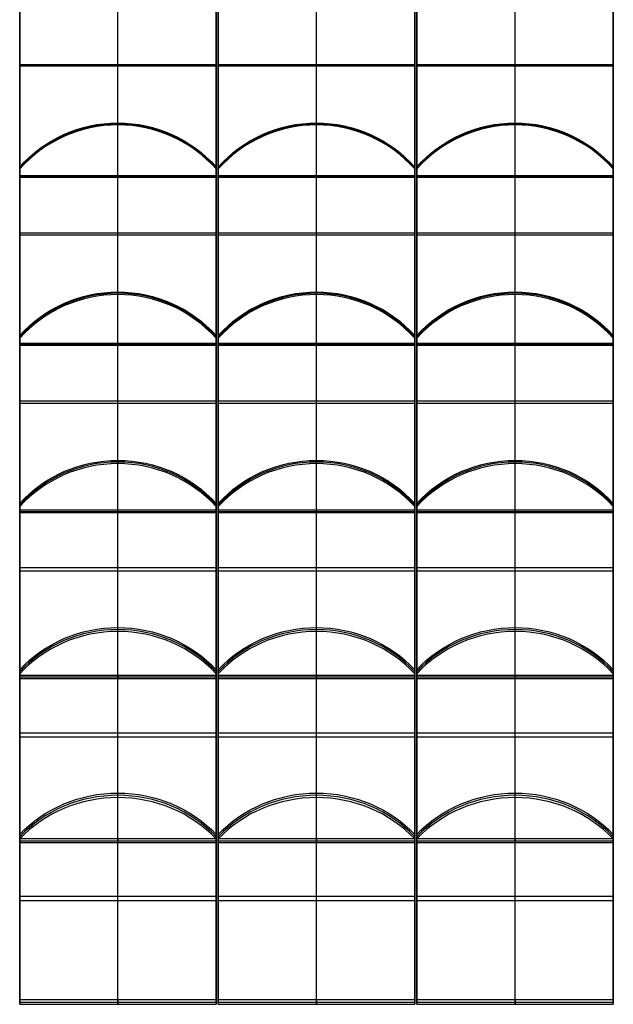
# Model space of a CAD drawing. Header units: millimetres. Extents: x -1200 to 1200, y -923 to 972.
# Tile 5 of 8: x 1 to 599, y -923 to 69. Entities that reach past the tile are written whole.
import ezdxf

# ---------------------------------------------------------------- set-up
doc = ezdxf.new("R2010")
doc.units = ezdxf.units.MM
doc.layers.add('Default', color=7, linetype='Continuous', true_color=0x000000)

msp = doc.modelspace()

# ---------------------------------------------------------------- linework, layer by layer
at = {"layer": 'Default', "color": 67, "true_color": 0x697245}
for p, q in [((100.09, -88.25, 21.34), (100.09, 135.51, -2.18)), ((100.09, -89.51, 9.41), (100.09, 134.26, -14.11)), ((1.09, 58.03, 5.97), (1.09, -56.77, 5.97)), ((199.09, -56.77, 5.97), (199.09, 58.03, 5.97)), ((199.09, 23.63, 9.58), (1.09, 23.63, 9.58)), ((199.09, 22.38, -2.35), (1.09, 22.38, -2.35)), ((1.09, 0.63, -0.07), (1.09, 0.63, 12)), ((199.09, 0.63, -0.07), (199.09, 0.63, 12)), ((500.45, -256.98, 31.14), (500.45, -34.9, -5.03)), ((500.45, -258.91, 19.29), (500.45, -36.83, -16.88)), ((414.05, -68.81, -11.67), (414.05, -66.88, 0.18)), ((1.09, -88.88, 15.37), (199.09, -88.88, 15.37)), ((100.09, -88.25, 21.34), (100.09, -89.51, 9.41)), ((401.45, -131.79, 10.75), (401.45, -206.44, 10.75)), ((599.45, -206.44, 10.75), (599.45, -131.79, 10.75)), ((599.45, -145.94, 13.05), (401.45, -145.94, 13.05)), ((599.45, -147.87, 1.21), (401.45, -147.87, 1.21)), ((401.45, -169.11, 4.67), (401.45, -169.11, 16.83)), ((599.45, -169.11, 4.67), (599.45, -169.11, 16.83)), ((500.45, -256.98, 31.14), (500.45, -258.91, 19.29)), ((401.45, -257.94, 25.21), (599.45, -257.94, 25.21)), ((100.09, -591.41, 79.31), (100.09, -374.86, 18.24)), ((100.09, -594.67, 67.76), (100.09, -378.12, 6.69)), ((13.69, -409.3, 15.48), (13.69, -406.04, 27.03)), ((199.09, -483.14, 48.77), (1.09, -483.14, 48.77)), ((1.09, -484.32, 49.11), (1.09, -528.52, 49.11)), ((199.09, -528.52, 49.11), (199.09, -484.32, 49.11)), ((199.09, -486.39, 37.22), (1.09, -486.39, 37.22)), ((1.09, -506.42, 42.87), (1.09, -506.42, 55.34)), ((199.09, -506.42, 42.87), (199.09, -506.42, 55.34)), ((1.09, -593.04, 73.54), (199.09, -593.04, 73.54)), ((100.09, -591.41, 79.31), (100.09, -594.67, 67.76)), ((300.27, -918.24, 165.04), (300.27, -710, 79.84)), ((300.27, -922.79, 153.93), (300.27, -714.54, 68.73)), ((213.87, -744.53, 81), (213.87, -739.98, 92.11)), ((399.27, -814.12, 122.44), (201.27, -814.12, 122.44)), ((399.27, -818.66, 111.33), (201.27, -818.66, 111.33)), ((201.27, -821.37, 125.4), (201.27, -853.06, 125.4)), ((399.27, -853.06, 125.4), (399.27, -821.37, 125.4)), ((201.27, -837.22, 118.92), (201.27, -837.22, 131.89)), ((399.27, -837.22, 118.92), (399.27, -837.22, 131.89)), ((201.27, -920.51, 159.48), (399.27, -920.51, 159.48)), ((300.27, -918.24, 165.04), (300.27, -922.79, 153.93))]:
    msp.add_line(p, q, dxfattribs=at)
at = {"layer": 'Default', "color": 57, "true_color": 0x7a8051}
for p, q in [((300.27, -88.25, 21.34), (300.27, 135.51, -2.18)), ((300.27, -89.51, 9.41), (300.27, 134.26, -14.11)), ((500.45, -88.25, 21.34), (500.45, 135.51, -2.18)), ((500.45, -89.51, 9.41), (500.45, 134.26, -14.11)), ((201.27, 58.03, 5.97), (201.27, -56.77, 5.97)), ((399.27, -56.77, 5.97), (399.27, 58.03, 5.97)), ((401.45, 58.03, 5.97), (401.45, -56.77, 5.97)), ((599.45, -56.77, 5.97), (599.45, 58.03, 5.97)), ((399.27, 23.63, 9.58), (201.27, 23.63, 9.58)), ((399.27, 22.38, -2.35), (201.27, 22.38, -2.35)), ((599.45, 23.63, 9.58), (401.45, 23.63, 9.58)), ((599.45, 22.38, -2.35), (401.45, 22.38, -2.35)), ((201.27, 0.63, -0.07), (201.27, 0.63, 12)), ((399.27, 0.63, -0.07), (399.27, 0.63, 12)), ((401.45, 0.63, -0.07), (401.45, 0.63, 12)), ((599.45, 0.63, -0.07), (599.45, 0.63, 12)), ((300.27, -256.98, 31.14), (300.27, -34.9, -5.03)), ((300.27, -258.91, 19.29), (300.27, -36.83, -16.88)), ((213.87, -68.81, -11.67), (213.87, -66.88, 0.18)), ((201.27, -88.88, 15.37), (399.27, -88.88, 15.37)), ((300.27, -88.25, 21.34), (300.27, -89.51, 9.41)), ((401.45, -88.88, 15.37), (599.45, -88.88, 15.37)), ((500.45, -88.25, 21.34), (500.45, -89.51, 9.41)), ((201.27, -131.79, 10.75), (201.27, -206.44, 10.75)), ((399.27, -206.44, 10.75), (399.27, -131.79, 10.75)), ((399.27, -145.94, 13.05), (201.27, -145.94, 13.05)), ((399.27, -147.87, 1.21), (201.27, -147.87, 1.21)), ((201.27, -169.11, 4.67), (201.27, -169.11, 16.83)), ((399.27, -169.11, 4.67), (399.27, -169.11, 16.83)), ((100.09, -424.88, 50.48), (100.09, -205.21, 1.78)), ((100.09, -427.48, 38.76), (100.09, -207.81, -9.93)), ((500.45, -424.88, 50.48), (500.45, -205.21, 1.78)), ((500.45, -427.48, 38.76), (500.45, -207.81, -9.93)), ((13.69, -239.44, -2.92), (13.69, -236.84, 8.79)), ((414.05, -239.44, -2.92), (414.05, -236.84, 8.79)), ((300.27, -256.98, 31.14), (300.27, -258.91, 19.29)), ((201.27, -257.94, 25.21), (399.27, -257.94, 25.21)), ((1.09, -310.59, 25.14), (1.09, -366.03, 25.14)), ((199.09, -315.05, 26.13), (1.09, -315.05, 26.13)), ((199.09, -366.03, 25.14), (199.09, -310.59, 25.14)), ((401.45, -310.59, 25.14), (401.45, -366.03, 25.14)), ((599.45, -315.05, 26.13), (401.45, -315.05, 26.13)), ((599.45, -366.03, 25.14), (599.45, -310.59, 25.14)), ((199.09, -317.64, 14.41), (1.09, -317.64, 14.41)), ((599.45, -317.64, 14.41), (401.45, -317.64, 14.41)), ((1.09, -338.31, 19), (1.09, -338.31, 31.29)), ((199.09, -338.31, 19), (199.09, -338.31, 31.29)), ((401.45, -338.31, 19), (401.45, -338.31, 31.29)), ((599.45, -338.31, 19), (599.45, -338.31, 31.29)), ((300.27, -591.41, 79.31), (300.27, -374.86, 18.24)), ((300.27, -594.67, 67.76), (300.27, -378.12, 6.69)), ((213.87, -409.3, 15.48), (213.87, -406.04, 27.03)), ((1.09, -426.18, 44.62), (199.09, -426.18, 44.62)), ((100.09, -424.88, 50.48), (100.09, -427.48, 38.76)), ((401.45, -426.18, 44.62), (599.45, -426.18, 44.62)), ((500.45, -424.88, 50.48), (500.45, -427.48, 38.76)), ((399.27, -483.14, 48.77), (201.27, -483.14, 48.77)), ((201.27, -484.32, 49.11), (201.27, -528.52, 49.11)), ((399.27, -528.52, 49.11), (399.27, -484.32, 49.11)), ((399.27, -486.39, 37.22), (201.27, -486.39, 37.22)), ((201.27, -506.42, 42.87), (201.27, -506.42, 55.34)), ((399.27, -506.42, 42.87), (399.27, -506.42, 55.34)), ((100.09, -756.04, 117.54), (100.09, -543.3, 44.28)), ((500.45, -756.04, 117.54), (500.45, -543.3, 44.28)), ((100.09, -759.95, 106.19), (100.09, -547.21, 32.94)), ((500.45, -759.95, 106.19), (500.45, -547.21, 32.94)), ((13.69, -577.84, 43.49), (13.69, -573.94, 54.83)), ((414.05, -577.84, 43.49), (414.05, -573.94, 54.83)), ((201.27, -593.04, 73.54), (399.27, -593.04, 73.54)), ((300.27, -591.41, 79.31), (300.27, -594.67, 67.76)), ((199.09, -649.67, 80.91), (1.09, -649.67, 80.91)), ((199.09, -653.58, 69.56), (1.09, -653.58, 69.56)), ((1.09, -654.47, 82.56), (1.09, -691.33, 82.56)), ((199.09, -691.33, 82.56), (199.09, -654.47, 82.56)), ((599.45, -649.67, 80.91), (401.45, -649.67, 80.91)), ((599.45, -653.58, 69.56), (401.45, -653.58, 69.56)), ((401.45, -654.47, 82.56), (401.45, -691.33, 82.56)), ((599.45, -691.33, 82.56), (599.45, -654.47, 82.56)), ((1.09, -672.9, 76.22), (1.09, -672.9, 88.91)), ((199.09, -672.9, 76.22), (199.09, -672.9, 88.91)), ((401.45, -672.9, 76.22), (401.45, -672.9, 88.91)), ((599.45, -672.9, 76.22), (599.45, -672.9, 88.91)), ((100.09, -918.24, 165.04), (100.09, -710, 79.84)), ((100.09, -922.79, 153.93), (100.09, -714.54, 68.73)), ((13.69, -744.53, 81), (13.69, -739.98, 92.11)), ((1.09, -758, 111.86), (199.09, -758, 111.86)), ((100.09, -756.04, 117.54), (100.09, -759.95, 106.19)), ((401.45, -758, 111.86), (599.45, -758, 111.86)), ((500.45, -756.04, 117.54), (500.45, -759.95, 106.19)), ((199.09, -814.12, 122.44), (1.09, -814.12, 122.44)), ((199.09, -818.66, 111.33), (1.09, -818.66, 111.33)), ((1.09, -821.37, 125.4), (1.09, -853.06, 125.4)), ((199.09, -853.06, 125.4), (199.09, -821.37, 125.4)), ((1.09, -837.22, 118.92), (1.09, -837.22, 131.89)), ((199.09, -837.22, 118.92), (199.09, -837.22, 131.89)), ((1.09, -920.51, 159.48), (199.09, -920.51, 159.48)), ((100.09, -918.24, 165.04), (100.09, -922.79, 153.93))]:
    msp.add_line(p, q, dxfattribs=at)
at = {"layer": 'Default', "color": 55, "true_color": 0x92966b}
for p, q in [((100.09, -256.98, 31.14), (100.09, -34.9, -5.03)), ((100.09, -258.91, 19.29), (100.09, -36.83, -16.88)), ((13.69, -68.81, -11.67), (13.69, -66.88, 0.18)), ((1.09, -131.79, 10.75), (1.09, -206.44, 10.75)), ((199.09, -206.44, 10.75), (199.09, -131.79, 10.75)), ((199.09, -145.94, 13.05), (1.09, -145.94, 13.05)), ((199.09, -147.87, 1.21), (1.09, -147.87, 1.21)), ((1.09, -169.11, 4.67), (1.09, -169.11, 16.83)), ((199.09, -169.11, 4.67), (199.09, -169.11, 16.83)), ((300.27, -424.88, 50.48), (300.27, -205.21, 1.78)), ((300.27, -427.48, 38.76), (300.27, -207.81, -9.93)), ((213.87, -239.44, -2.92), (213.87, -236.84, 8.79)), ((100.09, -256.98, 31.14), (100.09, -258.91, 19.29)), ((1.09, -257.94, 25.21), (199.09, -257.94, 25.21)), ((201.27, -310.59, 25.14), (201.27, -366.03, 25.14)), ((399.27, -315.05, 26.13), (201.27, -315.05, 26.13)), ((399.27, -366.03, 25.14), (399.27, -310.59, 25.14)), ((399.27, -317.64, 14.41), (201.27, -317.64, 14.41)), ((201.27, -338.31, 19), (201.27, -338.31, 31.29)), ((399.27, -338.31, 19), (399.27, -338.31, 31.29)), ((500.45, -591.41, 79.31), (500.45, -374.86, 18.24)), ((500.45, -594.67, 67.76), (500.45, -378.12, 6.69)), ((414.05, -409.3, 15.48), (414.05, -406.04, 27.03)), ((201.27, -426.18, 44.62), (399.27, -426.18, 44.62)), ((300.27, -424.88, 50.48), (300.27, -427.48, 38.76)), ((599.45, -483.14, 48.77), (401.45, -483.14, 48.77)), ((401.45, -484.32, 49.11), (401.45, -528.52, 49.11)), ((599.45, -528.52, 49.11), (599.45, -484.32, 49.11)), ((599.45, -486.39, 37.22), (401.45, -486.39, 37.22)), ((401.45, -506.42, 42.87), (401.45, -506.42, 55.34)), ((599.45, -506.42, 42.87), (599.45, -506.42, 55.34)), ((300.27, -756.04, 117.54), (300.27, -543.3, 44.28)), ((300.27, -759.95, 106.19), (300.27, -547.21, 32.94)), ((213.87, -577.84, 43.49), (213.87, -573.94, 54.83)), ((401.45, -593.04, 73.54), (599.45, -593.04, 73.54)), ((500.45, -591.41, 79.31), (500.45, -594.67, 67.76)), ((399.27, -649.67, 80.91), (201.27, -649.67, 80.91)), ((399.27, -653.58, 69.56), (201.27, -653.58, 69.56)), ((201.27, -654.47, 82.56), (201.27, -691.33, 82.56)), ((399.27, -691.33, 82.56), (399.27, -654.47, 82.56)), ((201.27, -672.9, 76.22), (201.27, -672.9, 88.91)), ((399.27, -672.9, 76.22), (399.27, -672.9, 88.91)), ((500.45, -918.24, 165.04), (500.45, -710, 79.84)), ((500.45, -922.79, 153.93), (500.45, -714.54, 68.73)), ((414.05, -744.53, 81), (414.05, -739.98, 92.11)), ((201.27, -758, 111.86), (399.27, -758, 111.86)), ((300.27, -756.04, 117.54), (300.27, -759.95, 106.19)), ((599.45, -814.12, 122.44), (401.45, -814.12, 122.44)), ((599.45, -818.66, 111.33), (401.45, -818.66, 111.33)), ((401.45, -821.37, 125.4), (401.45, -853.06, 125.4)), ((599.45, -853.06, 125.4), (599.45, -821.37, 125.4)), ((401.45, -837.22, 118.92), (401.45, -837.22, 131.89)), ((599.45, -837.22, 118.92), (599.45, -837.22, 131.89)), ((401.45, -920.51, 159.48), (599.45, -920.51, 159.48)), ((500.45, -918.24, 165.04), (500.45, -922.79, 153.93))]:
    msp.add_line(p, q, dxfattribs=at)
at = {"layer": 'Default', "color": 55, "true_color": 0x92966b, "extrusion": (-2.21371e-18, -0.160743, -0.986996)}
msp.add_arc((100.09, 165.04, 10.58), 131.4, 221.11209, 318.88791, dxfattribs=at)
at = {"layer": 'Default', "color": 55, "true_color": 0x92966b, "extrusion": (-2.91598e-09, 0.160743, 0.986996)}
msp.add_arc((-100.09, 165.04, -16.58), 131.4, 221.11209, 318.88791, dxfattribs=at)
at = {"layer": 'Default', "color": 55, "true_color": 0x92966b, "extrusion": (1.15368e-17, 0.160743, 0.986996)}
msp.add_arc((-100.09, 165.04, -22.58), 131.4, 221.11209, 318.88791, dxfattribs=at)
at = {"layer": 'Default', "color": 57, "true_color": 0x7a8051, "extrusion": (3.95915e-18, -0.160743, -0.986996)}
msp.add_arc((300.27, 165.04, 10.58), 131.4, 221.11209, 318.88791, dxfattribs=at)
at = {"layer": 'Default', "color": 57, "true_color": 0x7a8051, "extrusion": (-2.91601e-09, 0.160743, 0.986996)}
msp.add_arc((-300.27, 165.04, -16.58), 131.4, 221.11209, 318.88791, dxfattribs=at)
at = {"layer": 'Default', "color": 57, "true_color": 0x7a8051, "extrusion": (6.17286e-18, 0.160743, 0.986996)}
msp.add_arc((-300.27, 165.04, -22.58), 131.4, 221.11209, 318.88791, dxfattribs=at)
at = {"layer": 'Default', "color": 67, "true_color": 0x697245, "extrusion": (-9.79137e-18, -0.160743, -0.986996)}
msp.add_arc((500.45, 165.04, 10.58), 131.4, 221.11209, 318.88791, dxfattribs=at)
at = {"layer": 'Default', "color": 67, "true_color": 0x697245, "extrusion": (-2.91601e-09, 0.160743, 0.986996)}
msp.add_arc((-500.45, 165.04, -16.58), 131.4, 221.11209, 318.88791, dxfattribs=at)
at = {"layer": 'Default', "color": 67, "true_color": 0x697245, "extrusion": (2.30736e-17, 0.160743, 0.986996)}
msp.add_arc((-500.45, 165.04, -22.58), 131.4, 221.11209, 318.88791, dxfattribs=at)
at = {"layer": 'Default', "color": 57, "true_color": 0x7a8051, "extrusion": (5.65198e-17, -0.21644, -0.976296)}
msp.add_arc((100.09, 332.13, 42.68), 131.4, 221.11209, 318.88791, dxfattribs=at)
at = {"layer": 'Default', "color": 57, "true_color": 0x7a8051, "extrusion": (3.24626e-09, 0.21644, 0.976296)}
msp.add_arc((-100.09, 332.13, -48.68), 131.4, 221.11209, 318.88791, dxfattribs=at)
at = {"layer": 'Default', "color": 57, "true_color": 0x7a8051, "extrusion": (4.32468e-17, 0.21644, 0.976296)}
msp.add_arc((-100.09, 332.13, -54.68), 131.4, 221.11209, 318.88791, dxfattribs=at)
at = {"layer": 'Default', "color": 55, "true_color": 0x92966b, "extrusion": (-5.42037e-17, -0.21644, -0.976296)}
msp.add_arc((300.27, 332.13, 42.68), 131.4, 221.11209, 318.88791, dxfattribs=at)
at = {"layer": 'Default', "color": 55, "true_color": 0x92966b, "extrusion": (3.24627e-09, 0.21644, 0.976296)}
msp.add_arc((-300.27, 332.13, -48.68), 131.4, 221.11209, 318.88791, dxfattribs=at)
at = {"layer": 'Default', "color": 55, "true_color": 0x92966b, "extrusion": (3.73619e-17, 0.21644, 0.976296)}
msp.add_arc((-300.27, 332.13, -54.68), 131.4, 221.11209, 318.88791, dxfattribs=at)
at = {"layer": 'Default', "color": 57, "true_color": 0x7a8051, "extrusion": (-2.62765e-17, -0.21644, -0.976296)}
msp.add_arc((500.45, 332.13, 42.68), 131.4, 221.11209, 318.88791, dxfattribs=at)
at = {"layer": 'Default', "color": 57, "true_color": 0x7a8051, "extrusion": (3.24627e-09, 0.21644, 0.976296)}
msp.add_arc((-500.45, 332.13, -48.68), 131.4, 221.11209, 318.88791, dxfattribs=at)
at = {"layer": 'Default', "color": 57, "true_color": 0x7a8051, "extrusion": (4.24466e-18, 0.21644, 0.976296)}
msp.add_arc((-500.45, 332.13, -54.68), 131.4, 221.11209, 318.88791, dxfattribs=at)
at = {"layer": 'Default', "color": 67, "true_color": 0x697245, "extrusion": (-3.45387e-17, -0.27144, -0.962455)}
msp.add_arc((100.09, 497.14, 84.2), 131.4, 221.11209, 318.88791, dxfattribs=at)
at = {"layer": 'Default', "color": 67, "true_color": 0x697245, "extrusion": (-1.06721e-09, 0.27144, 0.962455)}
msp.add_arc((-100.09, 497.14, -90.2), 131.4, 221.11209, 318.88791, dxfattribs=at)
at = {"layer": 'Default', "color": 57, "true_color": 0x7a8051, "extrusion": (6.0658e-17, -0.27144, -0.962455)}
msp.add_arc((300.27, 497.14, 84.2), 131.4, 221.11209, 318.88791, dxfattribs=at)
at = {"layer": 'Default', "color": 57, "true_color": 0x7a8051, "extrusion": (-1.06724e-09, 0.27144, 0.962455)}
msp.add_arc((-300.27, 497.14, -90.2), 131.4, 221.11209, 318.88791, dxfattribs=at)
at = {"layer": 'Default', "color": 55, "true_color": 0x92966b, "extrusion": (8.41938e-18, -0.27144, -0.962455)}
msp.add_arc((500.45, 497.14, 84.2), 131.4, 221.11209, 318.88791, dxfattribs=at)
at = {"layer": 'Default', "color": 55, "true_color": 0x92966b, "extrusion": (-1.06724e-09, 0.27144, 0.962455)}
msp.add_arc((-500.45, 497.14, -90.2), 131.4, 221.11209, 318.88791, dxfattribs=at)
at = {"layer": 'Default', "color": 67, "true_color": 0x697245, "extrusion": (5.1808e-17, 0.27144, 0.962455)}
msp.add_arc((-100.09, 497.14, -96.2), 131.4, 221.11209, 318.88791, dxfattribs=at)
at = {"layer": 'Default', "color": 57, "true_color": 0x7a8051, "extrusion": (-1.72693e-17, 0.27144, 0.962455)}
msp.add_arc((-300.27, 497.14, -96.2), 131.4, 221.11209, 318.88791, dxfattribs=at)
at = {"layer": 'Default', "color": 55, "true_color": 0x92966b, "extrusion": (1.38585e-16, 0.27144, 0.962455)}
msp.add_arc((-500.45, 497.14, -96.2), 131.4, 221.11209, 318.88791, dxfattribs=at)
at = {"layer": 'Default', "color": 57, "true_color": 0x7a8051, "extrusion": (-6.78618e-17, -0.325568, -0.945519)}
msp.add_arc((100.09, 659.52, 135.01), 131.4, 221.11209, 318.88791, dxfattribs=at)
at = {"layer": 'Default', "color": 57, "true_color": 0x7a8051, "extrusion": (3.0159e-09, 0.325568, 0.945519)}
msp.add_arc((-100.09, 659.52, -141.01), 131.4, 221.11209, 318.88791, dxfattribs=at)
at = {"layer": 'Default', "color": 55, "true_color": 0x92966b, "extrusion": (1.69654e-16, -0.325568, -0.945519)}
msp.add_arc((300.27, 659.52, 135.01), 131.4, 221.11209, 318.88791, dxfattribs=at)
at = {"layer": 'Default', "color": 55, "true_color": 0x92966b, "extrusion": (3.01588e-09, 0.325568, 0.945519)}
msp.add_arc((-300.27, 659.52, -141.01), 131.4, 221.11209, 318.88791, dxfattribs=at)
at = {"layer": 'Default', "color": 57, "true_color": 0x7a8051, "extrusion": (-1.01793e-16, -0.325568, -0.945519)}
msp.add_arc((500.45, 659.52, 135.01), 131.4, 221.11209, 318.88791, dxfattribs=at)
at = {"layer": 'Default', "color": 57, "true_color": 0x7a8051, "extrusion": (3.01588e-09, 0.325568, 0.945519)}
msp.add_arc((-500.45, 659.52, -141.01), 131.4, 221.11209, 318.88791, dxfattribs=at)
at = {"layer": 'Default', "color": 57, "true_color": 0x7a8051, "extrusion": (0, 0.325568, 0.945519)}
msp.add_arc((-100.09, 659.52, -147.01), 131.4, 221.11209, 318.88791, dxfattribs=at)
at = {"layer": 'Default', "color": 55, "true_color": 0x92966b, "extrusion": (2.54795e-16, 0.325568, 0.945519)}
msp.add_arc((-300.27, 659.52, -147.01), 131.4, 221.11209, 318.88791, dxfattribs=at)
at = {"layer": 'Default', "color": 57, "true_color": 0x7a8051, "extrusion": (-2.54795e-16, 0.325568, 0.945519)}
msp.add_arc((-500.45, 659.52, -147.01), 131.4, 221.11209, 318.88791, dxfattribs=at)
at = {"layer": 'Default', "color": 57, "true_color": 0x7a8051, "extrusion": (-1.32856e-16, -0.378649, -0.925541)}
msp.add_arc((100.09, 818.76, 194.94), 131.4, 221.11209, 318.88791, dxfattribs=at)
at = {"layer": 'Default', "color": 57, "true_color": 0x7a8051, "extrusion": (-4.86308e-09, 0.378649, 0.925541)}
msp.add_arc((-100.09, 818.76, -200.94), 131.4, 221.11209, 318.88791, dxfattribs=at)
at = {"layer": 'Default', "color": 67, "true_color": 0x697245, "extrusion": (-4.64995e-16, -0.378649, -0.925541)}
msp.add_arc((300.27, 818.76, 194.94), 131.4, 221.11209, 318.88791, dxfattribs=at)
at = {"layer": 'Default', "color": 67, "true_color": 0x697245, "extrusion": (-4.86307e-09, 0.378649, 0.925541)}
msp.add_arc((-300.27, 818.76, -200.94), 131.4, 221.11209, 318.88791, dxfattribs=at)
at = {"layer": 'Default', "color": 55, "true_color": 0x92966b, "extrusion": (6.64279e-17, -0.378649, -0.925541)}
msp.add_arc((500.45, 818.76, 194.94), 131.4, 221.11209, 318.88791, dxfattribs=at)
at = {"layer": 'Default', "color": 55, "true_color": 0x92966b, "extrusion": (-4.86307e-09, 0.378649, 0.925541)}
msp.add_arc((-500.45, 818.76, -200.94), 131.4, 221.11209, 318.88791, dxfattribs=at)
at = {"layer": 'Default', "color": 57, "true_color": 0x7a8051, "extrusion": (0, 0.378649, 0.925541)}
msp.add_arc((-100.09, 818.76, -206.94), 131.4, 221.11209, 318.88791, dxfattribs=at)
at = {"layer": 'Default', "color": 67, "true_color": 0x697245, "extrusion": (-2.65712e-16, 0.378649, 0.925541)}
msp.add_arc((-300.27, 818.76, -206.94), 131.4, 221.11209, 318.88791, dxfattribs=at)
at = {"layer": 'Default', "color": 55, "true_color": 0x92966b, "extrusion": (-2.17411e-16, 0.378649, 0.925541)}
msp.add_arc((-500.45, 818.76, -206.94), 131.4, 221.11209, 318.88791, dxfattribs=at)
at = {"layer": 'Default', "color": 67, "true_color": 0x697245}
for points in [[(1.09, -88.25, 21.34), (1.09, 1.25, 11.93), (1.09, 90.76, 2.53)], [(1.09, 89.51, -9.41), (1.09, 0), (1.09, -89.51, 9.41)], [(199.09, 90.76, 2.53), (199.09, 1.25, 11.93), (199.09, -88.25, 21.34)], [(199.09, -89.51, 9.41), (199.09, 0), (199.09, 89.51, -9.41)], [(401.45, -256.98, 31.14), (401.45, -168.15, 16.67), (401.45, -79.32, 2.2)], [(401.45, -81.25, -9.64), (401.45, -80.28, -3.72), (401.45, -79.32, 2.2)], [(599.45, -81.25, -9.64), (599.45, -80.28, -3.72), (599.45, -79.32, 2.2)], [(599.45, -79.32, 2.2), (599.45, -168.15, 16.67), (599.45, -256.98, 31.14)], [(1.09, -89.51, 9.41), (1.09, -88.88, 15.37), (1.09, -88.25, 21.34)], [(199.09, -88.25, 21.34), (100.09, -88.25, 21.34), (1.09, -88.25, 21.34)], [(199.09, -88.25, 21.34), (199.09, -88.88, 15.37), (199.09, -89.51, 9.41)], [(401.45, -81.25, -9.64), (401.45, -170.08, 4.82), (401.45, -258.91, 19.29)], [(599.45, -258.91, 19.29), (599.45, -170.08, 4.82), (599.45, -81.25, -9.64)], [(1.09, -89.51, 9.41), (100.09, -89.51, 9.41), (199.09, -89.51, 9.41)], [(401.45, -258.91, 19.29), (401.45, -257.94, 25.21), (401.45, -256.98, 31.14)], [(599.45, -256.98, 31.14), (500.45, -256.98, 31.14), (401.45, -256.98, 31.14)], [(599.45, -256.98, 31.14), (599.45, -257.94, 25.21), (599.45, -258.91, 19.29)], [(401.45, -258.91, 19.29), (500.45, -258.91, 19.29), (599.45, -258.91, 19.29)], [(1.09, -591.41, 79.31), (1.09, -504.79, 54.88), (1.09, -418.17, 30.45)], [(1.09, -421.43, 18.9), (1.09, -419.8, 24.68), (1.09, -418.17, 30.45)], [(1.09, -421.43, 18.9), (1.09, -508.05, 43.33), (1.09, -594.67, 67.76)], [(199.09, -421.43, 18.9), (199.09, -419.8, 24.68), (199.09, -418.17, 30.45)], [(199.09, -418.17, 30.45), (199.09, -504.79, 54.88), (199.09, -591.41, 79.31)], [(199.09, -594.67, 67.76), (199.09, -508.05, 43.33), (199.09, -421.43, 18.9)], [(1.09, -594.67, 67.76), (1.09, -593.04, 73.54), (1.09, -591.41, 79.31)], [(199.09, -591.41, 79.31), (100.09, -591.41, 79.31), (1.09, -591.41, 79.31)], [(1.09, -594.67, 67.76), (100.09, -594.67, 67.76), (199.09, -594.67, 67.76)], [(199.09, -591.41, 79.31), (199.09, -593.04, 73.54), (199.09, -594.67, 67.76)], [(201.27, -918.24, 165.04), (201.27, -834.94, 130.96), (201.27, -751.64, 96.88)], [(201.27, -756.19, 85.77), (201.27, -753.92, 91.33), (201.27, -751.64, 96.88)], [(399.27, -756.19, 85.77), (399.27, -753.92, 91.33), (399.27, -751.64, 96.88)], [(399.27, -751.64, 96.88), (399.27, -834.94, 130.96), (399.27, -918.24, 165.04)], [(201.27, -756.19, 85.77), (201.27, -839.49, 119.85), (201.27, -922.79, 153.93)], [(399.27, -922.79, 153.93), (399.27, -839.49, 119.85), (399.27, -756.19, 85.77)], [(201.27, -922.79, 153.93), (201.27, -920.51, 159.48), (201.27, -918.24, 165.04)], [(399.27, -918.24, 165.04), (300.27, -918.24, 165.04), (201.27, -918.24, 165.04)], [(399.27, -918.24, 165.04), (399.27, -920.51, 159.48), (399.27, -922.79, 153.93)], [(201.27, -922.79, 153.93), (300.27, -922.79, 153.93), (399.27, -922.79, 153.93)]]:
    msp.add_open_spline(points, degree=2, dxfattribs=at)
at = {"layer": 'Default', "color": 57, "true_color": 0x7a8051}
for points in [[(201.27, -88.25, 21.34), (201.27, 1.25, 11.93), (201.27, 90.76, 2.53)], [(201.27, 89.51, -9.41), (201.27, 0), (201.27, -89.51, 9.41)], [(399.27, 90.76, 2.53), (399.27, 1.25, 11.93), (399.27, -88.25, 21.34)], [(399.27, -89.51, 9.41), (399.27, 0), (399.27, 89.51, -9.41)], [(401.45, -88.25, 21.34), (401.45, 1.25, 11.93), (401.45, 90.76, 2.53)], [(401.45, 89.51, -9.41), (401.45, 0), (401.45, -89.51, 9.41)], [(599.45, 90.76, 2.53), (599.45, 1.25, 11.93), (599.45, -88.25, 21.34)], [(599.45, -89.51, 9.41), (599.45, 0), (599.45, 89.51, -9.41)], [(201.27, -256.98, 31.14), (201.27, -168.15, 16.67), (201.27, -79.32, 2.2)], [(201.27, -81.25, -9.64), (201.27, -80.28, -3.72), (201.27, -79.32, 2.2)], [(399.27, -81.25, -9.64), (399.27, -80.28, -3.72), (399.27, -79.32, 2.2)], [(399.27, -79.32, 2.2), (399.27, -168.15, 16.67), (399.27, -256.98, 31.14)], [(201.27, -81.25, -9.64), (201.27, -170.08, 4.82), (201.27, -258.91, 19.29)], [(201.27, -89.51, 9.41), (201.27, -88.88, 15.37), (201.27, -88.25, 21.34)], [(399.27, -88.25, 21.34), (300.27, -88.25, 21.34), (201.27, -88.25, 21.34)], [(399.27, -258.91, 19.29), (399.27, -170.08, 4.82), (399.27, -81.25, -9.64)], [(399.27, -88.25, 21.34), (399.27, -88.88, 15.37), (399.27, -89.51, 9.41)], [(401.45, -89.51, 9.41), (401.45, -88.88, 15.37), (401.45, -88.25, 21.34)], [(599.45, -88.25, 21.34), (500.45, -88.25, 21.34), (401.45, -88.25, 21.34)], [(599.45, -88.25, 21.34), (599.45, -88.88, 15.37), (599.45, -89.51, 9.41)], [(201.27, -89.51, 9.41), (300.27, -89.51, 9.41), (399.27, -89.51, 9.41)], [(401.45, -89.51, 9.41), (500.45, -89.51, 9.41), (599.45, -89.51, 9.41)], [(1.09, -424.88, 50.48), (1.09, -337.01, 31), (1.09, -249.15, 11.52)], [(1.09, -251.74, -0.2), (1.09, -250.44, 5.66), (1.09, -249.15, 11.52)], [(1.09, -251.74, -0.2), (1.09, -339.61, 19.28), (1.09, -427.48, 38.76)], [(199.09, -251.74, -0.2), (199.09, -250.44, 5.66), (199.09, -249.15, 11.52)], [(199.09, -249.15, 11.52), (199.09, -337.01, 31), (199.09, -424.88, 50.48)], [(199.09, -427.48, 38.76), (199.09, -339.61, 19.28), (199.09, -251.74, -0.2)], [(201.27, -258.91, 19.29), (201.27, -257.94, 25.21), (201.27, -256.98, 31.14)], [(399.27, -256.98, 31.14), (300.27, -256.98, 31.14), (201.27, -256.98, 31.14)], [(399.27, -256.98, 31.14), (399.27, -257.94, 25.21), (399.27, -258.91, 19.29)], [(401.45, -424.88, 50.48), (401.45, -337.01, 31), (401.45, -249.15, 11.52)], [(401.45, -251.74, -0.2), (401.45, -250.44, 5.66), (401.45, -249.15, 11.52)], [(401.45, -251.74, -0.2), (401.45, -339.61, 19.28), (401.45, -427.48, 38.76)], [(599.45, -251.74, -0.2), (599.45, -250.44, 5.66), (599.45, -249.15, 11.52)], [(599.45, -249.15, 11.52), (599.45, -337.01, 31), (599.45, -424.88, 50.48)], [(599.45, -427.48, 38.76), (599.45, -339.61, 19.28), (599.45, -251.74, -0.2)], [(201.27, -258.91, 19.29), (300.27, -258.91, 19.29), (399.27, -258.91, 19.29)], [(1.09, -427.48, 38.76), (1.09, -426.18, 44.62), (1.09, -424.88, 50.48)], [(199.09, -424.88, 50.48), (100.09, -424.88, 50.48), (1.09, -424.88, 50.48)], [(199.09, -424.88, 50.48), (199.09, -426.18, 44.62), (199.09, -427.48, 38.76)], [(201.27, -591.41, 79.31), (201.27, -504.79, 54.88), (201.27, -418.17, 30.45)], [(201.27, -421.43, 18.9), (201.27, -419.8, 24.68), (201.27, -418.17, 30.45)], [(201.27, -421.43, 18.9), (201.27, -508.05, 43.33), (201.27, -594.67, 67.76)], [(399.27, -421.43, 18.9), (399.27, -419.8, 24.68), (399.27, -418.17, 30.45)], [(399.27, -418.17, 30.45), (399.27, -504.79, 54.88), (399.27, -591.41, 79.31)], [(399.27, -594.67, 67.76), (399.27, -508.05, 43.33), (399.27, -421.43, 18.9)], [(401.45, -427.48, 38.76), (401.45, -426.18, 44.62), (401.45, -424.88, 50.48)], [(599.45, -424.88, 50.48), (500.45, -424.88, 50.48), (401.45, -424.88, 50.48)], [(599.45, -424.88, 50.48), (599.45, -426.18, 44.62), (599.45, -427.48, 38.76)], [(1.09, -427.48, 38.76), (100.09, -427.48, 38.76), (199.09, -427.48, 38.76)], [(401.45, -427.48, 38.76), (500.45, -427.48, 38.76), (599.45, -427.48, 38.76)], [(1.09, -756.04, 117.54), (1.09, -670.95, 88.24), (1.09, -585.85, 58.93)], [(1.09, -589.76, 47.59), (1.09, -587.8, 53.26), (1.09, -585.85, 58.93)], [(1.09, -589.76, 47.59), (1.09, -674.85, 76.89), (1.09, -759.95, 106.19)], [(199.09, -589.76, 47.59), (199.09, -587.8, 53.26), (199.09, -585.85, 58.93)], [(199.09, -585.85, 58.93), (199.09, -670.95, 88.24), (199.09, -756.04, 117.54)], [(199.09, -759.95, 106.19), (199.09, -674.85, 76.89), (199.09, -589.76, 47.59)], [(201.27, -594.67, 67.76), (201.27, -593.04, 73.54), (201.27, -591.41, 79.31)], [(399.27, -591.41, 79.31), (300.27, -591.41, 79.31), (201.27, -591.41, 79.31)], [(201.27, -594.67, 67.76), (300.27, -594.67, 67.76), (399.27, -594.67, 67.76)], [(399.27, -591.41, 79.31), (399.27, -593.04, 73.54), (399.27, -594.67, 67.76)], [(401.45, -756.04, 117.54), (401.45, -670.95, 88.24), (401.45, -585.85, 58.93)], [(401.45, -589.76, 47.59), (401.45, -587.8, 53.26), (401.45, -585.85, 58.93)], [(401.45, -589.76, 47.59), (401.45, -674.85, 76.89), (401.45, -759.95, 106.19)], [(599.45, -589.76, 47.59), (599.45, -587.8, 53.26), (599.45, -585.85, 58.93)], [(599.45, -585.85, 58.93), (599.45, -670.95, 88.24), (599.45, -756.04, 117.54)], [(599.45, -759.95, 106.19), (599.45, -674.85, 76.89), (599.45, -589.76, 47.59)], [(1.09, -918.24, 165.04), (1.09, -834.94, 130.96), (1.09, -751.64, 96.88)], [(1.09, -756.19, 85.77), (1.09, -753.92, 91.33), (1.09, -751.64, 96.88)], [(199.09, -756.19, 85.77), (199.09, -753.92, 91.33), (199.09, -751.64, 96.88)], [(199.09, -751.64, 96.88), (199.09, -834.94, 130.96), (199.09, -918.24, 165.04)], [(1.09, -759.95, 106.19), (1.09, -758, 111.86), (1.09, -756.04, 117.54)], [(199.09, -756.04, 117.54), (100.09, -756.04, 117.54), (1.09, -756.04, 117.54)], [(1.09, -756.19, 85.77), (1.09, -839.49, 119.85), (1.09, -922.79, 153.93)], [(1.09, -759.95, 106.19), (100.09, -759.95, 106.19), (199.09, -759.95, 106.19)], [(199.09, -756.04, 117.54), (199.09, -758, 111.86), (199.09, -759.95, 106.19)], [(199.09, -922.79, 153.93), (199.09, -839.49, 119.85), (199.09, -756.19, 85.77)], [(401.45, -759.95, 106.19), (401.45, -758, 111.86), (401.45, -756.04, 117.54)], [(599.45, -756.04, 117.54), (500.45, -756.04, 117.54), (401.45, -756.04, 117.54)], [(401.45, -759.95, 106.19), (500.45, -759.95, 106.19), (599.45, -759.95, 106.19)], [(599.45, -756.04, 117.54), (599.45, -758, 111.86), (599.45, -759.95, 106.19)], [(1.09, -922.79, 153.93), (1.09, -920.51, 159.48), (1.09, -918.24, 165.04)], [(199.09, -918.24, 165.04), (100.09, -918.24, 165.04), (1.09, -918.24, 165.04)], [(199.09, -918.24, 165.04), (199.09, -920.51, 159.48), (199.09, -922.79, 153.93)], [(1.09, -922.79, 153.93), (100.09, -922.79, 153.93), (199.09, -922.79, 153.93)]]:
    msp.add_open_spline(points, degree=2, dxfattribs=at)
at = {"layer": 'Default', "color": 55, "true_color": 0x92966b}
for points in [[(1.09, -256.98, 31.14), (1.09, -168.15, 16.67), (1.09, -79.32, 2.2)], [(1.09, -81.25, -9.64), (1.09, -80.28, -3.72), (1.09, -79.32, 2.2)], [(199.09, -81.25, -9.64), (199.09, -80.28, -3.72), (199.09, -79.32, 2.2)], [(199.09, -79.32, 2.2), (199.09, -168.15, 16.67), (199.09, -256.98, 31.14)], [(1.09, -81.25, -9.64), (1.09, -170.08, 4.82), (1.09, -258.91, 19.29)], [(199.09, -258.91, 19.29), (199.09, -170.08, 4.82), (199.09, -81.25, -9.64)], [(1.09, -258.91, 19.29), (1.09, -257.94, 25.21), (1.09, -256.98, 31.14)], [(199.09, -256.98, 31.14), (100.09, -256.98, 31.14), (1.09, -256.98, 31.14)], [(199.09, -256.98, 31.14), (199.09, -257.94, 25.21), (199.09, -258.91, 19.29)], [(201.27, -424.88, 50.48), (201.27, -337.01, 31), (201.27, -249.15, 11.52)], [(201.27, -251.74, -0.2), (201.27, -250.44, 5.66), (201.27, -249.15, 11.52)], [(201.27, -251.74, -0.2), (201.27, -339.61, 19.28), (201.27, -427.48, 38.76)], [(399.27, -251.74, -0.2), (399.27, -250.44, 5.66), (399.27, -249.15, 11.52)], [(399.27, -249.15, 11.52), (399.27, -337.01, 31), (399.27, -424.88, 50.48)], [(399.27, -427.48, 38.76), (399.27, -339.61, 19.28), (399.27, -251.74, -0.2)], [(1.09, -258.91, 19.29), (100.09, -258.91, 19.29), (199.09, -258.91, 19.29)], [(201.27, -427.48, 38.76), (201.27, -426.18, 44.62), (201.27, -424.88, 50.48)], [(399.27, -424.88, 50.48), (300.27, -424.88, 50.48), (201.27, -424.88, 50.48)], [(399.27, -424.88, 50.48), (399.27, -426.18, 44.62), (399.27, -427.48, 38.76)], [(401.45, -591.41, 79.31), (401.45, -504.79, 54.88), (401.45, -418.17, 30.45)], [(401.45, -421.43, 18.9), (401.45, -419.8, 24.68), (401.45, -418.17, 30.45)], [(401.45, -421.43, 18.9), (401.45, -508.05, 43.33), (401.45, -594.67, 67.76)], [(599.45, -421.43, 18.9), (599.45, -419.8, 24.68), (599.45, -418.17, 30.45)], [(599.45, -418.17, 30.45), (599.45, -504.79, 54.88), (599.45, -591.41, 79.31)], [(599.45, -594.67, 67.76), (599.45, -508.05, 43.33), (599.45, -421.43, 18.9)], [(201.27, -427.48, 38.76), (300.27, -427.48, 38.76), (399.27, -427.48, 38.76)], [(201.27, -756.04, 117.54), (201.27, -670.95, 88.24), (201.27, -585.85, 58.93)], [(201.27, -589.76, 47.59), (201.27, -587.8, 53.26), (201.27, -585.85, 58.93)], [(201.27, -589.76, 47.59), (201.27, -674.85, 76.89), (201.27, -759.95, 106.19)], [(399.27, -589.76, 47.59), (399.27, -587.8, 53.26), (399.27, -585.85, 58.93)], [(399.27, -585.85, 58.93), (399.27, -670.95, 88.24), (399.27, -756.04, 117.54)], [(399.27, -759.95, 106.19), (399.27, -674.85, 76.89), (399.27, -589.76, 47.59)], [(401.45, -594.67, 67.76), (401.45, -593.04, 73.54), (401.45, -591.41, 79.31)], [(599.45, -591.41, 79.31), (500.45, -591.41, 79.31), (401.45, -591.41, 79.31)], [(401.45, -594.67, 67.76), (500.45, -594.67, 67.76), (599.45, -594.67, 67.76)], [(599.45, -591.41, 79.31), (599.45, -593.04, 73.54), (599.45, -594.67, 67.76)], [(401.45, -918.24, 165.04), (401.45, -834.94, 130.96), (401.45, -751.64, 96.88)], [(401.45, -756.19, 85.77), (401.45, -753.92, 91.33), (401.45, -751.64, 96.88)], [(599.45, -756.19, 85.77), (599.45, -753.92, 91.33), (599.45, -751.64, 96.88)], [(599.45, -751.64, 96.88), (599.45, -834.94, 130.96), (599.45, -918.24, 165.04)], [(201.27, -759.95, 106.19), (201.27, -758, 111.86), (201.27, -756.04, 117.54)], [(399.27, -756.04, 117.54), (300.27, -756.04, 117.54), (201.27, -756.04, 117.54)], [(201.27, -759.95, 106.19), (300.27, -759.95, 106.19), (399.27, -759.95, 106.19)], [(399.27, -756.04, 117.54), (399.27, -758, 111.86), (399.27, -759.95, 106.19)], [(401.45, -756.19, 85.77), (401.45, -839.49, 119.85), (401.45, -922.79, 153.93)], [(599.45, -922.79, 153.93), (599.45, -839.49, 119.85), (599.45, -756.19, 85.77)], [(401.45, -922.79, 153.93), (401.45, -920.51, 159.48), (401.45, -918.24, 165.04)], [(599.45, -918.24, 165.04), (500.45, -918.24, 165.04), (401.45, -918.24, 165.04)], [(599.45, -918.24, 165.04), (599.45, -920.51, 159.48), (599.45, -922.79, 153.93)], [(401.45, -922.79, 153.93), (500.45, -922.79, 153.93), (599.45, -922.79, 153.93)]]:
    msp.add_open_spline(points, degree=2, dxfattribs=at)

doc.saveas('drawing.dxf')
